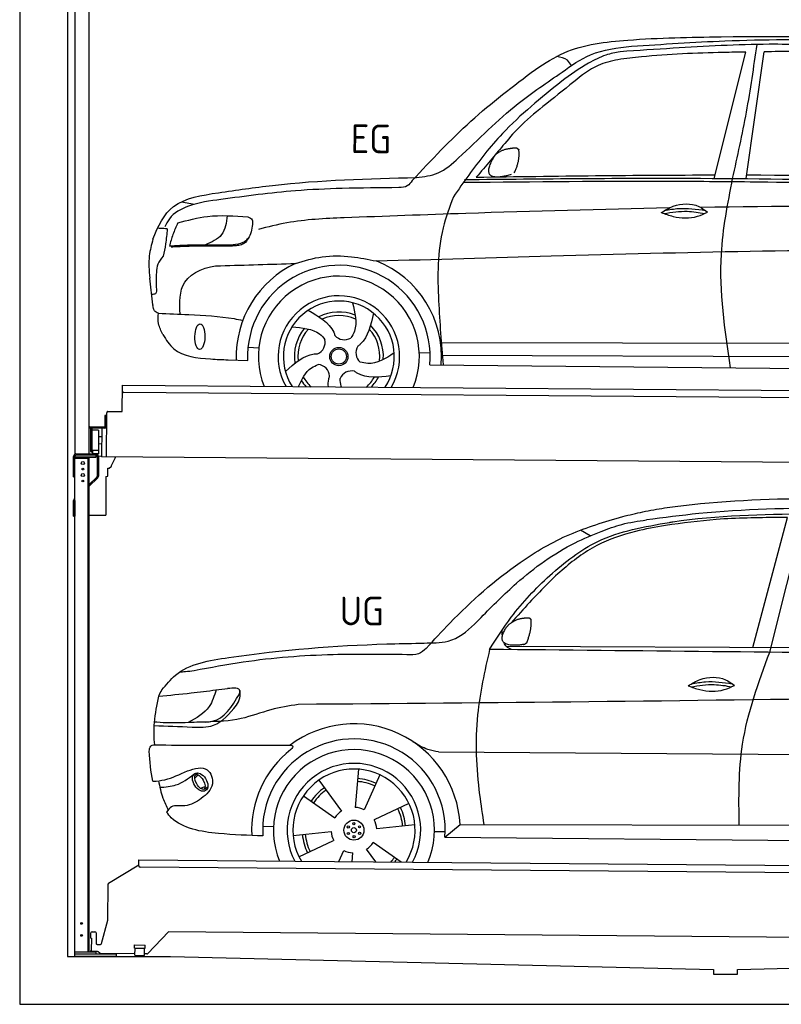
# Model space of a CAD drawing. Header units: millimetres. Extents: x -411 to 6777, y 0 to 6777.
# Tile 1 of 6: x 0 to 3183, y 0 to 4115. Entities that reach past the tile are written whole.
import ezdxf

# ---------------------------------------------------------------- set-up
doc = ezdxf.new("R2010")
doc.units = ezdxf.units.MM
for name, color, linetype, lineweight in [('AM_0', 7, 'Continuous', 50), ('car', 10, 'Continuous', 25), ('Gebäude', 7, 'Continuous', 25), ('Plattform', 7, 'Continuous', 25), ('Ständer hinten', 7, 'Continuous', 25)]:
    doc.layers.add(name, color=color, linetype=linetype, lineweight=lineweight)
doc.styles.get("Standard").update_dxf_attribs({"font": 'ISOCP.SHX'})

# ---------------------------------------------------------------- blocks, each defined once
blk = doc.blocks.new('UG Plattfrom Gl550')
at = {"layer": 'Plattform'}
for p, q in [((371.8, 506.3), (498.1, 583.5)), ((498.1, 578.8), (498.2, 597.8)), ((498.2, 597.8), (498.3, 603.8)), ((498.3, 603.8), (5435.1, 560.7)), ((5429.8, 530.7), (503, 573.7)), ((368.7, 352.3), (369.4, 502.1)), ((342.2, 253.9), (368.7, 352.3)), ((297.4, 276.5), (297.6, 298.5)), ((302.6, 303.5), (314.6, 303.4)), ((319.6, 298.3), (319.2, 255.3)), ((621.4, 302.7), (535.3, 212)), ((5347, 261.5), (621.4, 302.7)), ((297.4, 276.5), (299.7, 276.5)), ((299.7, 276.5), (299.3, 225.5)), ((324.2, 250.3), (337.3, 250.2)), ((479.6, 234.9), (479.7, 247.9)), ((479.7, 247.9), (524.7, 247.5)), ((524.6, 234.5), (524.7, 247.5)), ((296.9, 220.5), (297, 225.5)), ((325.2, 220.3), (296.9, 220.5)), ((299.3, 225.5), (297, 225.5)), ((335.5, 213.3), (328.3, 219.2)), ((481.8, 210.9), (338.6, 212.2)), ((479.6, 234.9), (524.6, 234.5)), ((481.8, 204.9), (482.1, 234.9)), ((521.8, 204.6), (522.1, 234.6)), ((531.7, 210.5), (521.8, 210.6)), ((481.8, 204.9), (521.8, 204.6))]:
    blk.add_line(p, q, dxfattribs=at)
for centre, start, end in [((503.1, 578.7), 179.5, 269.5), ((374.4, 502.1), 121.4261, 179.5), ((302.6, 298.5), 89.5, 179.5), ((314.6, 298.4), 359.5, 89.5), ((324.2, 255.3), 179.5, 269.5), ((337.4, 255.2), 269.5, 344.9258), ((325.1, 215.3), 50.8402, 89.5), ((338.6, 217.2), 230.8402, 269.5), ((531.7, 215.5), 269.5, 316.4902)]:
    blk.add_arc(centre, 5, start, end, dxfattribs=at)
blk = doc.blocks.new('Palette EG Gl550')
at = {"layer": 'Plattform'}
for p, q in [((428.6, 2477), (429.5, 2587)), ((429.5, 2587), (5467.3, 2548)), ((5462.1, 2518), (434.2, 2557)), ((362.6, 2287.5), (363.6, 2472.5)), ((368.6, 2477.5), (428.6, 2477)), ((356.5, 2460.3), (356.1, 2414.3)), ((363.5, 2460.2), (356.5, 2460.3)), ((358.1, 2413.3), (358.5, 2460.3)), ((354.1, 2412.3), (292.8, 2412.8)), ((293.1, 2412.8), (293.1, 2407.8)), ((293.1, 2410.8), (355.1, 2410.3)), ((355.1, 2407.3), (293.1, 2407.8)), ((297.3, 2310.5), (298, 2404.5)), ((302, 2404.5), (301.3, 2310.5)), ((330, 2399.4), (329.3, 2315.2)), ((342.6, 2407.4), (341.7, 2287.7)), ((355.1, 2407.3), (355.1, 2410.3)), ((363.1, 2413.2), (358.1, 2413.3)), ((358.2, 2413.3), (363.1, 2413.2)), ((342.3, 2371.9), (329.8, 2372.3)), ((328.9, 2315), (303.9, 2315)), ((303.9, 2315), (303.9, 2300)), ((328.9, 2315), (303.9, 2315)), ((303.9, 2315), (303.9, 2300)), ((328.9, 2315), (328.9, 2300)), ((328.9, 2315), (328.9, 2300)), ((342.1, 2341.7), (329.5, 2341.8)), ((303.9, 2300), (328.9, 2300)), ((328.9, 2300), (303.9, 2300)), ((5465, 2248), (341.7, 2287.7))]:
    blk.add_line(p, q, dxfattribs=at)
for centre, radius, start, end in [((434.3, 2562), 5, 179.556, 269.556), ((368.6, 2472.5), 5, 89.556, 179.556), ((300, 2404.5), 2, 359.3444, 179.3444), ((302.4, 2400.4), 0.4, 179.3444, 271.7264), ((313.4, 2073.4), 326.8, 87.1681, 91.938), ((329.6, 2399.4), 0.4, 359.3444, 86.9565), ((354.1, 2414.3), 2.01, 269.7445, 359.3674), ((355.1, 2413.3), 3, 269.7663, 359.5554), ((355.1, 2413.3), 6, 269.556, 359.556), ((355.1, 2413.3), 6, 269.5566, 359.5553), ((299.3, 2310.5), 2, 179.3444, 359.3444), ((301.7, 2314.6), 0.4, 86.9623, 179.3444), ((302.7, 2323.3), 8.39, 263.3001, 278.0521), ((328.9, 2315.2), 0.4, 267.6536, 359.3444)]:
    blk.add_arc(centre, radius, start, end, dxfattribs=at)
blk = doc.blocks.new('Car_UG')
at = {"layer": 'car'}
for p, q in [((3049.2, 1522.4), (3188.4, 2067.2)), ((3119.4, 1502.8), (3258.9, 2083.2)), ((2363.9, 1981.2), (2323.3, 2005.3)), ((2018.2, 1516.7), (4071.9, 1528)), ((1686.7, 1072), (1687.1, 1072)), ((1740.1, 1072.2), (3746.7, 1078.5)), ((1405.7, 996.9), (1393.6, 837)), ((721.8, 952.1), (736.6, 966.1)), ((723.6, 965.3), (734.1, 974.7)), ((1240.8, 949.6), (1336.3, 820.8)), ((1495.1, 974.6), (1431.3, 827.5)), ((746.4, 910.7), (765.7, 918.1)), ((761.5, 906.9), (777, 916.6)), ((1176.9, 883.3), (1309.3, 793)), ((1618.4, 855.5), (1474, 786)), ((1832.9, 770.4), (3642.9, 784.6)), ((1008.4, 755), (1053.1, 753.1)), ((1643.8, 766.9), (1484.6, 748.6)), ((1726.3, 740.3), (1771.1, 740.7)), ((1770.2, 716.1), (1832.9, 770.4)), ((1135.4, 716.9), (1294.6, 735.3)), ((1770.2, 716.1), (3701, 717.8)), ((1160.8, 628.4), (1305.2, 697.9)), ((1482.1, 610.1), (1442.9, 663)), ((1588.1, 610.3), (1469.9, 690.9)), ((1327.7, 609.9), (1347.9, 656.3)), ((1382.8, 610), (1385.6, 646.8))]:
    blk.add_line(p, q, dxfattribs=at)
for centre, radius in [((1389.6, 741.9), 41.9), ((1365.7, 754.9), 4.46), ((1389.6, 741.9), 10.7), ((1388.8, 769.1), 4.46), ((1412.8, 756.2), 4.46), ((1366.4, 727.7), 4.46), ((1390.3, 714.8), 4.46), ((1413.5, 729), 4.46)]:
    blk.add_circle(centre, radius, dxfattribs=at)
for centre, radius, start, end in [((1389.8, 742.4), 443.9, 3.6233, 127.5084), ((1389.6, 741.9), 381.5, 356.1115, 184.141), ((1389.6, 741.9), 427.8, 128.5907, 183.5582), ((1389.6, 741.9), 336.7, 337.0019, 203.1531), ((1389.6, 741.9), 279.1, 331.8638, 208.2913), ((1389.6, 741.9), 255.4, 328.9743, 211.1808), ((1389.6, 741.9), 216.3, 65.4485, 86.5251), ((1389.6, 741.9), 216.3, 125.4485, 146.5251), ((1389.6, 741.9), 204, 125.3726, 146.5671), ((1389.6, 741.9), 204, 65.3726, 86.5671), ((1389.6, 741.9), 95.2, 64.034, 87.5844), ((1389.6, 741.9), 204, 5.3726, 26.5671), ((1389.6, 741.9), 216.3, 5.4485, 26.5251), ((1389.6, 741.9), 95.2, 124.034, 147.5844), ((1389.6, 741.9), 95.2, 4.034, 27.5844), ((1389.6, 742), 216.3, 185.4485, 206.5251), ((1389.6, 741.9), 204, 185.3726, 206.5671), ((1389.6, 742), 95.2, 184.034, 207.5844), ((1389.6, 741.9), 95.2, 304.034, 327.5844), ((1389.6, 741.9), 95.2, 244.034, 267.5844), ((1389.6, 741.9), 204, 319.7706, 326.5671), ((1389.6, 741.9), 216.3, 322.4984, 326.5251)]:
    blk.add_arc(centre, radius, start, end, dxfattribs=at)
for centre, major_axis, ratio in [((744.9, 936.4), (23.2, -35.3), 0.641217), ((743.6, 937), (-17.9, 30.2), 0.433194)]:
    blk.add_ellipse(centre, major_axis=major_axis, ratio=ratio, dxfattribs=at)
for points, knots in [([(2673.6, 2101.7), (2688.3, 2103.8), (2892.1, 2133.3), (3240, 2153.3), (3572.3, 2144.1), (3713.5, 2140.2)], [0, 0, 0, 0, 44.363443, 617.827051, 1041.677324, 1041.677324, 1041.677324, 1041.677324]), ([(2499.6, 2064), (2527.6, 2071.1), (2585.2, 2085.6), (2643.6, 2096.2), (2673.6, 2101.7)], [0, 0, 0, 0, 86.602296, 178.13615, 178.13615, 178.13615, 178.13615]), ([(4360.6, 1997.9), (4212.5, 2028.4), (3890.5, 2094.7), (3371.9, 2112.1), (2931.5, 2097.6), (2671.4, 2060.7), (2598.4, 2050.4)], [0, 0, 0, 0, 452.969864, 984.660554, 1551.463157, 1772.575196, 1772.575196, 1772.575196, 1772.575196]), ([(1683.6, 1504.3), (1716, 1540.2), (1835.2, 1672), (2026, 1846.8), (2274, 1995.2), (2424.9, 2041.2), (2499.6, 2064)], [0, 0, 0, 0, 145.246154, 533.109695, 771.486221, 1004.894321, 1004.894321, 1004.894321, 1004.894321]), ([(3188.4, 2067.2), (3174.9, 2066.9), (3075.5, 2064.8), (2904.7, 2061.4), (2749, 2038.7), (2678.4, 2028.4)], [666.326512, 666.326512, 666.326512, 666.326512, 706.624571, 964.215873, 1178.205668, 1178.205668, 1178.205668, 1178.205668]), ([(2694.7, 2041.5), (2699.6, 2042.3), (2889.8, 2073.3), (3138.1, 2082), (3380.2, 2085), (3434.7, 2085.7)], [0, 0, 0, 0, 14.958905, 578.066478, 741.647169, 741.647169, 741.647169, 741.647169]), ([(1948.9, 1503), (1977.4, 1549.1), (2047.5, 1662.6), (2194.7, 1820), (2405.9, 1988.6), (2591.2, 2022.5), (2694.7, 2041.5)], [0, 0, 0, 0, 162.281083, 399.433399, 644.903205, 954.973623, 954.973623, 954.973623, 954.973623]), ([(2678.4, 2028.4), (2636.4, 2020.6), (2538.1, 2002.3), (2386.2, 1948.2), (2241.1, 1837.7), (2130.6, 1720.8), (2063.6, 1644.3), (2038.6, 1615.8)], [0, 0, 0, 0, 128.205286, 300.044117, 477.787268, 668.958491, 782.608096, 782.608096, 782.608096, 782.608096]), ([(2410.1, 2001.1), (2438.7, 2012.2), (2499.5, 2035.7), (2564.1, 2045.3), (2598.4, 2050.4)], [0, 0, 0, 0, 91.476949, 195.154815, 195.154815, 195.154815, 195.154815]), ([(1912.1, 1636.5), (1959.9, 1685.6), (2076.7, 1805.6), (2245.6, 1931.2), (2373.5, 1985.5), (2410.1, 2001.1)], [0, 0, 0, 0, 205.645796, 502.611548, 621.944957, 621.944957, 621.944957, 621.944957]), ([(1657.5, 1526.1), (1663.4, 1526.4), (1702.6, 1528.5), (1788.4, 1525.3), (1864.5, 1585.3), (1903.1, 1626.8), (1912.1, 1636.5)], [0, 0, 0, 0, 17.864769, 117.886459, 248.863247, 288.815655, 288.815655, 288.815655, 288.815655]), ([(581, 1319.9), (598.5, 1341.9), (665.7, 1426.2), (1011.8, 1486.6), (1343.3, 1516.6), (1611.1, 1524.7), (1657.5, 1526.1)], [0, 0, 0, 0, 82.89181, 318.191673, 980.786507, 1119.82356, 1119.82356, 1119.82356, 1119.82356]), ([(2040.1, 1502.9), (2032.7, 1506.7), (2018.7, 1513.7), (2010.9, 1525.5), (2008.3, 1531.9)], [0, 0, 0, 0, 23.95332, 45.454919, 45.454919, 45.454919, 45.454919]), ([(1683.6, 1504.3), (1673.7, 1495.6), (1651, 1475.4), (1620.2, 1476.6), (1602.8, 1477.3)], [0, 0, 0, 0, 38.143453, 88.165274, 88.165274, 88.165274, 88.165274]), ([(1948.9, 1503), (1929.3, 1412.2), (1886.1, 1212.1), (1900, 963.5), (1925.5, 812.4), (1932.4, 771.2)], [0, 0, 0, 0, 277.646403, 612.029433, 737.577371, 737.577371, 737.577371, 737.577371]), ([(2999.2, 779.6), (2996.6, 893.4), (2990.8, 1141.6), (3074.2, 1376), (3119.4, 1502.8)], [0, 0, 0, 0, 338.772014, 738.643609, 738.643609, 738.643609, 738.643609]), ([(1602.8, 1477.3), (1500.3, 1477.6), (1272, 1478.3), (974.5, 1452.7), (783, 1414.7), (715, 1401.3)], [0, 0, 0, 0, 307.290604, 684.949059, 892.925798, 892.925798, 892.925798, 892.925798]), ([(715, 1401.3), (702.8, 1399.4), (682.4, 1396.2), (661.8, 1395), (653.6, 1394.5)], [0, 0, 0, 0, 36.94927, 61.79219, 61.79219, 61.79219, 61.79219]), ([(2780.2, 1359.4), (2796.1, 1369.2), (2842.3, 1397.6), (2920.7, 1401), (2961.8, 1371.5), (2973.8, 1362.9)], [0, 0, 0, 0, 56.386158, 162.852709, 206.792536, 206.792536, 206.792536, 206.792536]), ([(2780.2, 1359.4), (2796.2, 1353.4), (2844.4, 1336.4), (2915.2, 1334.3), (2959.9, 1356.1), (2973.8, 1362.9)], [5.208578, 5.208578, 5.208578, 5.208578, 44.198582, 121.455021, 156.55166, 156.55166, 156.55166, 156.55166]), ([(2791.9, 1355.2), (2824.2, 1360.6), (2880.8, 1370.1), (2937.3, 1361.2), (2961.4, 1356.9)], [0, 0, 0, 0, 73.878693, 129.282646, 129.282646, 129.282646, 129.282646]), ([(2793.8, 1367.6), (2813.3, 1371.6), (2869.7, 1382.1), (2927, 1374.8), (2964.4, 1369.6)], [7.57653, 7.57653, 7.57653, 7.57653, 52.544532, 137.659237, 137.659237, 137.659237, 137.659237]), ([(568.9, 1293.5), (613.6, 1298.3), (693.2, 1306.7), (772.5, 1317.5), (807.3, 1322.2)], [0, 0, 0, 0, 134.722083, 240.148268, 240.148268, 240.148268, 240.148268]), ([(568.9, 1293.5), (569, 1293.9), (571, 1303.4), (576.1, 1311.8), (581, 1319.9)], [0, 0, 0, 0, 1.13726, 29.051294, 29.051294, 29.051294, 29.051294]), ([(807.3, 1322.2), (800.1, 1297.4), (782.2, 1236.2), (725.9, 1203.7), (692.4, 1184.4)], [0, 0, 0, 0, 75.006289, 185.501988, 185.501988, 185.501988, 185.501988]), ([(905, 1306), (906.1, 1310.7), (911.9, 1334), (880.5, 1330.9), (855.5, 1328.4)], [0, 0, 0, 0, 13.096912, 65.411115, 65.411115, 65.411115, 65.411115]), ([(893.3, 1258.9), (898.7, 1268.9), (909.3, 1288.1), (908.2, 1310.1), (907.7, 1320.6)], [0, 0, 0, 0, 33.373471, 64.521028, 64.521028, 64.521028, 64.521028]), ([(4890.6, 1288.6), (4777.2, 1299.9), (4524.7, 1325.1), (4086.9, 1331.2), (2954.4, 1298.1), (1961.1, 1279.8), (1151.4, 1264.8)], [0, 0, 0, 0, 341.879851, 760.963773, 1312.001547, 3741.308129, 3741.308129, 3741.308129, 3741.308129]), ([(553.4, 1089.4), (549.9, 1120.8), (547.7, 1189.3), (561.5, 1256.9), (568.9, 1293.5)], [233.087768, 233.087768, 233.087768, 233.087768, 327.386109, 438.943239, 438.943239, 438.943239, 438.943239]), ([(766.1, 1187.6), (775.3, 1188.3), (838.7, 1193.2), (874.5, 1254), (905, 1306)], [0, 0, 0, 0, 27.186628, 187.736759, 187.736759, 187.736759, 187.736759]), ([(550.5, 1170.6), (602.3, 1169.1), (683.6, 1166.7), (816, 1163.2), (864.7, 1223.5), (893.3, 1258.9)], [0, 0, 0, 0, 158.046902, 247.919639, 375.430208, 375.430208, 375.430208, 375.430208]), ([(1151.4, 1264.8), (1112.9, 1258.3), (1031.9, 1244.5), (908.8, 1194.3), (815.8, 1189.9), (766.1, 1187.6)], [0, 0, 0, 0, 117.033337, 246.052945, 394.183881, 394.183881, 394.183881, 394.183881]), ([(766.1, 1187.6), (733.2, 1186.1), (665.1, 1182.9), (593.3, 1181.8), (554.8, 1185), (551.4, 1185.2)], [0, 0, 0, 0, 98.913306, 204.443634, 214.852043, 214.852043, 214.852043, 214.852043]), ([(1740.1, 1072.2), (1724.8, 1074.7), (1686.2, 1081), (1652.7, 1101.6), (1632.5, 1114.1)], [0, 0, 0, 0, 45.939522, 116.435962, 116.435962, 116.435962, 116.435962]), ([(530.6, 1062.9), (531.2, 1071), (532, 1081.5), (543.6, 1089.6), (549.7, 1089.5), (553.4, 1089.4)], [0, 0, 0, 0, 22.369619, 29.273836, 40.160281, 40.160281, 40.160281, 40.160281]), ([(553.4, 1089.4), (615.4, 1090), (826.6, 1091.9), (1037.8, 1093.8), (1119.5, 1094.5)], [24.694283, 24.694283, 24.694283, 24.694283, 210.588534, 658.29544, 658.29544, 658.29544, 658.29544]), ([(1119.5, 1094.5), (1123.9, 1094), (1135.3, 1092.6), (1127.5, 1082.5), (1122.8, 1076.3)], [0, 0, 0, 0, 10.752795, 27.576977, 27.576977, 27.576977, 27.576977]), ([(547.6, 937.7), (564.6, 939.3), (615.7, 944.2), (679.2, 981.7), (778.3, 1010.2), (809.5, 918), (771.3, 885.5), (750.3, 867.6)], [0, 0, 0, 0, 50.161126, 151.683964, 234.294042, 296.871295, 373.222701, 373.222701, 373.222701, 373.222701]), ([(576.5, 912.7), (599.7, 914.5), (652.2, 918.4), (694.4, 950.6), (718, 968.6)], [0, 0, 0, 0, 68.191309, 155.020743, 155.020743, 155.020743, 155.020743]), ([(570.5, 940.1), (575.7, 915.7), (584.8, 873.3), (604.1, 834.6), (612.3, 818.2)], [0, 0, 0, 0, 74.615031, 129.277415, 129.277415, 129.277415, 129.277415]), ([(750.3, 867.6), (729, 853), (691.8, 827.7), (629.6, 843), (612, 818.1), (605.8, 809.3)], [0, 0, 0, 0, 75.158891, 131.059011, 161.208919, 161.208919, 161.208919, 161.208919]), ([(1009.1, 714.4), (948.8, 715.2), (819.4, 718.6), (662.4, 741.7), (611.9, 801), (605.8, 809.3)], [46.114962, 46.114962, 46.114962, 46.114962, 230.839937, 438.448503, 469.89769, 469.89769, 469.89769, 469.89769])]:
    blk.add_open_spline(points, degree=3, knots=knots, dxfattribs=at)
for points, degree in [([(2012.7, 1587.1), (2028.9, 1617.5), (2071.5, 1632)], 2), ([(2071.5, 1632), (2100.1, 1638), (2113, 1636.9)], 2), ([(2103.7, 1532.7), (2124.6, 1585.9), (2121.6, 1630.8)], 2), ([(2113, 1636.9), (2119.1, 1630.9), (2121.6, 1630.8)], 2), ([(2001.9, 1560.2), (2001.1, 1568), (2000.7, 1576.3), (2000.3, 1584.5)], 3), ([(2090.2, 1524.9), (1968.2, 1505.1), (2012.7, 1587.1)], 2), ([(2090.2, 1524.9), (2096.2, 1526.7), (2103.7, 1532.7)], 2), ([(3811.9, 1502.7), (3190.9, 1502.8), (2569.9, 1502.9), (1948.9, 1503)], 3), ([(807.3, 1322.2), (823.4, 1324.3), (839.4, 1326.3), (855.5, 1328.4)], 3), ([(547.6, 937.7), (537.8, 978.4), (533.7, 1020.6), (530.6, 1062.9)], 3)]:
    blk.add_open_spline(points, degree=degree, dxfattribs=at)
blk = doc.blocks.new('Car_EG')
at = {"layer": 'car'}
for p, q in [((2875.6, 3474.3), (3004.1, 4003.2)), ((3009.5, 3474.3), (3081, 4004.9)), ((650.4, 3359.4), (705.1, 3349.4)), ((533.5, 2928.2), (520.1, 3039.3)), ((1740.5, 2779.3), (3605.8, 2790.6)), ((933.1, 2753.9), (978.1, 2751.1)), ((1648.7, 2736.5), (1693.9, 2736.2)), ((1741.7, 2725.9), (3599.8, 2733.6)), ((850.2, 2700.1), (931.9, 2697.9)), ((1693, 2686), (3650.2, 2682.3))]:
    blk.add_line(p, q, dxfattribs=at)
for radius in [38.2, 31.6]:
    blk.add_circle((1312.8, 2717.5), radius, dxfattribs=at)
for centre, radius, start, end in [((1312.8, 2717.4), 429, 115.3257, 182.2892), ((1312.8, 2717.5), 381.5, 355.2633, 182.9357), ((1312.8, 2717.4), 429, 355.78, 69.0419), ((1312.8, 2717.4), 336.4, 337.7896, 202.2104), ((1312.8, 2717.4), 254, 329.958, 210.042), ((1312.8, 2717.5), 231.9, 326.7412, 213.2588), ((1312.8, 2717.5), 186.2, 69.0353, 117.173), ((1312.8, 2717.5), 171.5, 66.3622, 114.5079), ((1312.8, 2717.5), 186.2, 357.0232, 45.1683), ((1312.8, 2717.5), 186.2, 141.0346, 189.1631), ((1312.8, 2717.5), 171.5, 138.3625, 186.4977), ((1334.9, 2840.1), 52.3, 221.4441, 301.2029), ((1312.8, 2717.5), 171.5, 354.349, 42.5022), ((1203, 2776.3), 52.3, 293.4441, 13.2029), ((1436.3, 2734.4), 52.3, 149.4441, 229.2029), ((1222.9, 2631.2), 52.3, 5.4441, 85.2029), ((1367.1, 2605.3), 52.3, 77.4441, 157.2029), ((1312.8, 2717.5), 186.2, 213.0221, 223.0725), ((1312.8, 2717.5), 171.5, 210.3494, 227.8612), ((1312.8, 2717.5), 171.5, 312.1388, 330.4884), ((1312.8, 2717.5), 186.2, 316.9275, 333.1555)]:
    blk.add_arc(centre, radius, start, end, dxfattribs=at)
blk.add_ellipse((731.5, 2796.1), major_axis=(-0.6, -53.8), ratio=0.38902, dxfattribs=at)
for points, knots in [([(2900.7, 4066.6), (3161.9, 4070.3), (3628.3, 4076.8), (4093.2, 4039.6), (4297.8, 4023.3)], [0, 0, 0, 0, 783.131876, 1398.451598, 1398.451598, 1398.451598, 1398.451598]), ([(2125.1, 3924.1), (2164, 3949.7), (2278.9, 4025.3), (2551.9, 4057.8), (2771.1, 4063.4), (2900.7, 4066.6)], [0, 0, 0, 0, 138.416977, 409.239574, 800.634472, 800.634472, 800.634472, 800.634472]), ([(3391.1, 4032.7), (3294.5, 4035.1), (3064.1, 4040.8), (2759.8, 4021.2), (2552.3, 4005.9), (2478.2, 4000.4)], [0, 0, 0, 0, 289.925788, 691.034976, 914.075582, 914.075582, 914.075582, 914.075582]), ([(2526.1, 4023.5), (2656.1, 4033.3), (2949.1, 4055.4), (3422.1, 4061.7), (3824, 4033.3), (4067.8, 4017.8), (4125.5, 4011)], [0, 0, 0, 0, 391.04113, 881.651907, 1416.366113, 1602.404452, 1602.404452, 1602.404452, 1602.404452]), ([(2952.7, 3474.3), (2972.4, 3566.8), (3012.1, 3752.5), (3037.6, 3940.7), (3050.4, 4035.3)], [0, 0, 0, 0, 283.470666, 569.579509, 569.579509, 569.579509, 569.579509]), ([(1631.5, 3468), (1662.6, 3472), (1729.7, 3480.6), (1866, 3604.8), (2018.3, 3764.9), (2213.1, 3894.9), (2360.6, 4004.2), (2467, 4016.6), (2526.1, 4023.5)], [0, 0, 0, 0, 92.088496, 198.244431, 535.20583, 761.03899, 900.746615, 1075.694159, 1075.694159, 1075.694159, 1075.694159]), ([(2478.2, 4000.4), (2458.2, 3996.3), (2412, 3986.9), (2329.4, 3944.1), (2271.6, 3901.9), (2235.3, 3875.3)], [0, 0, 0, 0, 61.035564, 140.794883, 275.952712, 275.952712, 275.952712, 275.952712]), ([(3004.1, 4003.2), (2972.8, 4002.4), (2827.2, 3998.6), (2648.4, 3991), (2502.3, 3971.5), (2469.7, 3967.2)], [197.256536, 197.256536, 197.256536, 197.256536, 291.063452, 634.28515, 733.122134, 733.122134, 733.122134, 733.122134]), ([(2469.7, 3967.2), (2441.2, 3960.6), (2372.7, 3944.7), (2274.4, 3863.3), (2200.1, 3803.4), (2157.2, 3768.9)], [0, 0, 0, 0, 86.597787, 208.561469, 374.433345, 374.433345, 374.433345, 374.433345]), ([(2276, 3941.3), (2270.6, 3949.3), (2255.9, 3970.9), (2229.3, 3975.3), (2212.5, 3978.1)], [0, 0, 0, 0, 27.928882, 76.157533, 76.157533, 76.157533, 76.157533]), ([(1614, 3455.6), (1692.8, 3541.3), (1849.7, 3712.2), (2033.5, 3853.6), (2125.1, 3924.1)], [0, 0, 0, 0, 348.504368, 694.469057, 694.469057, 694.469057, 694.469057]), ([(2235.3, 3875.3), (2149.5, 3805.2), (2005.9, 3687.8), (1870.2, 3510.9), (1807.1, 3419), (1786.2, 3388.5)], [0, 0, 0, 0, 330.81645, 554.406323, 665.421108, 665.421108, 665.421108, 665.421108]), ([(2157.2, 3768.9), (2122.9, 3740.1), (2063, 3689.8), (1995.2, 3609.1), (1938.1, 3538.7), (1901, 3494.9), (1881.4, 3471.8)], [0, 0, 0, 0, 134.354018, 233.932561, 315.374508, 406.281998, 406.281998, 406.281998, 406.281998]), ([(804.7, 3398.3), (879.7, 3409.9), (1153.4, 3452.3), (1430.3, 3462.2), (1631.5, 3468)], [0, 0, 0, 0, 227.568723, 830.29912, 830.29912, 830.29912, 830.29912]), ([(1828.7, 3450), (2122.7, 3454.9), (2546.2, 3461.9), (3368.5, 3462), (3896.6, 3450.9), (4295.2, 3442.6)], [0, 0, 0, 0, 882.102268, 1270.770708, 2466.750946, 2466.750946, 2466.750946, 2466.750946]), ([(1832.4, 3461.3), (2161, 3467.2), (3012.9, 3482.6), (3864.8, 3465), (4388.1, 3454.1)], [0, 0, 0, 0, 985.739727, 2555.887054, 2555.887054, 2555.887054, 2555.887054]), ([(2949.7, 2683.6), (2925.1, 2841.9), (2884, 3106.6), (2933, 3368.9), (2952.7, 3474.3)], [0, 0, 0, 0, 475.917648, 795.663342, 795.663342, 795.663342, 795.663342]), ([(1558.7, 3425.3), (1479.3, 3424), (1334.9, 3421.6), (1086.1, 3409.2), (918.1, 3384.8), (814.7, 3369.8)], [0, 0, 0, 0, 238.01557, 433.396453, 746.784674, 746.784674, 746.784674, 746.784674]), ([(1614, 3455.6), (1607.8, 3446.8), (1594.4, 3428), (1571.1, 3426.2), (1558.7, 3425.3)], [0, 0, 0, 0, 30.757615, 66.116724, 66.116724, 66.116724, 66.116724]), ([(531.9, 3201.6), (552.1, 3257.2), (606, 3366.9), (734.8, 3387.3), (804.7, 3398.3)], [67.561551, 67.561551, 67.561551, 67.561551, 233.573658, 430.399521, 430.399521, 430.399521, 430.399521]), ([(1786.2, 3388.5), (1770.5, 3345.5), (1719.8, 3206.3), (1723.7, 2964.4), (1740.8, 2774.5), (1748.8, 2685.8)], [0, 0, 0, 0, 136.633435, 442.372192, 710.487643, 710.487643, 710.487643, 710.487643]), ([(814.7, 3369.8), (769.3, 3363.7), (692.4, 3353.3), (606.8, 3306.3), (586.6, 3265.7), (580.7, 3253.9)], [0, 0, 0, 0, 137.99626, 233.728897, 272.771125, 272.771125, 272.771125, 272.771125]), ([(2689.1, 3349), (2405.7, 3341.5), (1952.6, 3325.3), (1499.8, 3305), (1330.3, 3297.4)], [1993.331731, 1993.331731, 1993.331731, 1993.331731, 2843.912796, 3352.993084, 3352.993084, 3352.993084, 3352.993084]), ([(2655.7, 3329.7), (2671.7, 3339.6), (2717.8, 3367.9), (2796.2, 3371.4), (2837.3, 3341.9), (2849.3, 3333.3)], [0, 0, 0, 0, 56.386158, 162.852709, 206.792536, 206.792536, 206.792536, 206.792536]), ([(2655.7, 3329.7), (2671.7, 3323.8), (2719.9, 3306.8), (2790.7, 3304.7), (2835.4, 3326.5), (2849.3, 3333.3)], [5.208578, 5.208578, 5.208578, 5.208578, 44.198582, 121.455021, 156.55166, 156.55166, 156.55166, 156.55166]), ([(2667.4, 3325.6), (2699.7, 3331), (2756.4, 3340.4), (2812.8, 3331.6), (2836.9, 3327.3)], [0, 0, 0, 0, 73.878693, 129.282646, 129.282646, 129.282646, 129.282646]), ([(2669.3, 3338), (2688.8, 3342), (2745.2, 3352.5), (2802.5, 3345.2), (2839.9, 3340)], [7.57653, 7.57653, 7.57653, 7.57653, 52.544532, 137.659237, 137.659237, 137.659237, 137.659237]), ([(635.1, 3270.6), (676.5, 3282), (772.3, 3308.6), (871.7, 3302), (928.1, 3298.2)], [0, 0, 0, 0, 128.068451, 296.209187, 296.209187, 296.209187, 296.209187]), ([(841.8, 3302.6), (838.1, 3273.2), (830.8, 3214.5), (776.6, 3191), (749.5, 3179.2)], [0, 0, 0, 0, 82.469489, 164.871029, 164.871029, 164.871029, 164.871029]), ([(928.1, 3298.2), (935.4, 3295.1), (949.2, 3289.1), (948.1, 3274.2), (947.5, 3267.2)], [0, 0, 0, 0, 21.276303, 40.575349, 40.575349, 40.575349, 40.575349]), ([(1330.3, 3297.4), (1250, 3293.4), (1128.8, 3287.4), (1011.8, 3256.6), (972.4, 3246.2)], [0, 0, 0, 0, 240.25843, 362.37059, 362.37059, 362.37059, 362.37059]), ([(635.1, 3270.6), (628.2, 3254.6), (614.5, 3223), (605.6, 3189.8), (601.1, 3173.3)], [0, 0, 0, 0, 52.081574, 103.113227, 103.113227, 103.113227, 103.113227]), ([(947.5, 3267.2), (944.8, 3245.6), (940.9, 3214.6), (904.9, 3186), (862.1, 3178.5), (828.9, 3178.8), (809.8, 3179)], [0, 0, 0, 0, 61.688141, 88.915796, 131.377114, 188.888446, 188.888446, 188.888446, 188.888446]), ([(591.3, 3245.2), (582.2, 3246), (568.6, 3247.1), (555, 3247.4), (550.5, 3247.5)], [0, 0, 0, 0, 27.361498, 40.86311, 40.86311, 40.86311, 40.86311]), ([(591.3, 3245.2), (589.7, 3224.3), (586.8, 3185.8), (578.9, 3148.1), (575.4, 3130.9)], [0, 0, 0, 0, 62.962155, 115.550095, 115.550095, 115.550095, 115.550095]), ([(531.9, 3201.6), (526, 3178.7), (512.3, 3125.4), (516.5, 3070.6), (520.1, 3039.3)], [0, 0, 0, 0, 70.489124, 164.038385, 164.038385, 164.038385, 164.038385]), ([(809.8, 3179), (769.1, 3179.3), (699.5, 3179.8), (630.1, 3175.2), (601.1, 3173.3)], [0, 0, 0, 0, 121.811128, 208.751004, 208.751004, 208.751004, 208.751004]), ([(629.6, 3170.6), (626, 3170.4), (618.9, 3170), (611.8, 3169.5), (608.3, 3169.2)], [0, 0, 0, 0, 10.705348, 21.344027, 21.344027, 21.344027, 21.344027]), ([(852.2, 3175.4), (827.9, 3175.2), (778.3, 3174.7), (715.4, 3174.6), (665.5, 3172.2), (640.9, 3171.1), (629.6, 3170.6)], [0, 0, 0, 0, 72.676028, 148.847009, 188.713602, 222.633888, 222.633888, 222.633888, 222.633888]), ([(929.5, 3208.1), (925.6, 3200.6), (918.4, 3186.9), (899.1, 3180.7), (882.9, 3177.1), (867.8, 3176.2), (857.1, 3175.7), (852.2, 3175.4)], [0, 0, 0, 0, 24.299806, 44.374389, 57.433548, 74.613131, 89.537932, 89.537932, 89.537932, 89.537932]), ([(1466.3, 3118.1), (1709.7, 3127.3), (2507.6, 3156.9), (3506.8, 3189.1), (4262.6, 3181.5), (4463.6, 3179.4)], [651.356687, 651.356687, 651.356687, 651.356687, 1382.168851, 3046.715693, 3649.598352, 3649.598352, 3649.598352, 3649.598352]), ([(575.4, 3130.9), (566.5, 3120.5), (549.4, 3100.6), (548.1, 3074.5), (547.5, 3062.1)], [0, 0, 0, 0, 39.820875, 76.149862, 76.149862, 76.149862, 76.149862]), ([(1129.3, 3105.2), (1166, 3116.7), (1241.5, 3140.4), (1357.3, 3138.8), (1431.7, 3124.6), (1466.3, 3118.1)], [0, 0, 0, 0, 114.625588, 236.419766, 341.954275, 341.954275, 341.954275, 341.954275]), ([(648, 2889.3), (645.8, 2937.9), (640.9, 3045.8), (760.6, 3093.2), (815.4, 3093.1)], [0, 0, 0, 0, 134.846457, 299.405554, 299.405554, 299.405554, 299.405554]), ([(547.5, 3062.1), (546.7, 3043.7), (545.5, 3016.9), (551, 2971.5), (534.4, 2971.2), (528.3, 2971.1)], [0, 0, 0, 0, 60.515449, 88.47232, 104.289332, 104.289332, 104.289332, 104.289332]), ([(557.3, 2892.8), (551, 2895.5), (537.2, 2901.5), (535.1, 2916.7), (534, 2925.1)], [0, 0, 0, 0, 19.140318, 42.478009, 42.478009, 42.478009, 42.478009]), ([(1368.1, 2942.7), (1378.6, 2900.9), (1391.9, 2847.5), (1368.3, 2804.5), (1362, 2795.4)], [0, 0, 0, 0, 119.179133, 152.546972, 152.546972, 152.546972, 152.546972]), ([(577, 2803.6), (569.4, 2818.5), (555, 2846.7), (556.6, 2878.1), (557.3, 2892.8)], [0, 0, 0, 0, 49.34423, 92.772447, 92.772447, 92.772447, 92.772447]), ([(557.3, 2892.8), (599.5, 2891.2), (705.2, 2887.1), (823.8, 2882.4), (898.2, 2868.2), (910.2, 2865.7)], [0, 0, 0, 0, 126.842835, 317.453829, 354.349286, 354.349286, 354.349286, 354.349286]), ([(1183.2, 2909.8), (1227.4, 2884.6), (1276.2, 2856.8), (1294.2, 2810), (1295.7, 2805.5)], [0, 0, 0, 0, 140.862207, 155.3883, 155.3883, 155.3883, 155.3883]), ([(1455.7, 2900.1), (1445.4, 2850.3), (1434, 2795.3), (1395.1, 2763.7), (1391.3, 2760.9)], [0, 0, 0, 0, 140.862207, 155.444261, 155.444261, 155.444261, 155.444261]), ([(1115.7, 2839.6), (1158.6, 2836.7), (1213.6, 2832.9), (1247.2, 2797), (1253.9, 2788.2)], [0, 0, 0, 0, 119.179133, 152.627431, 152.627431, 152.627431, 152.627431]), ([(577, 2803.6), (590.7, 2781.9), (633.7, 2713.9), (749.6, 2703.7), (826, 2700.9), (850.2, 2700.1)], [0, 0, 0, 0, 74.559643, 234.06367, 307.600106, 307.600106, 307.600106, 307.600106]), ([(1089.8, 2653.6), (1127.5, 2687.8), (1169, 2725.6), (1219.1, 2728.4), (1223.8, 2728.4)], [0, 0, 0, 0, 140.862207, 155.442461, 155.442461, 155.442461, 155.442461]), ([(1544.1, 2734.4), (1508.3, 2710.9), (1462.8, 2681), (1412.8, 2692.4), (1402.2, 2694.8)], [0, 0, 0, 0, 119.179133, 151.2485, 151.2485, 151.2485, 151.2485]), ([(1144.9, 2590.3), (1158.4, 2622.1), (1179, 2661.8), (1216.8, 2679.6), (1227.3, 2683.3)], [22.572369, 22.572369, 22.572369, 22.572369, 119.179133, 152.616634, 152.616634, 152.616634, 152.616634]), ([(1269.9, 2590.3), (1268.9, 2601.1), (1269.4, 2616.5), (1273.5, 2631.7), (1274.9, 2636.2)], [106.941313, 106.941313, 106.941313, 106.941313, 140.862207, 155.531654, 155.531654, 155.531654, 155.531654]), ([(1530.7, 2638), (1480.2, 2632.4), (1424.3, 2626.2), (1382.2, 2653.5), (1378.3, 2656.3)], [0, 0, 0, 0, 140.862207, 155.53262, 155.53262, 155.53262, 155.53262]), ([(1324.6, 2590.3), (1324.2, 2591.4), (1321, 2602.6), (1319.9, 2614.7), (1318.9, 2625.5)], [115.456701, 115.456701, 115.456701, 115.456701, 119.179133, 151.284708, 151.284708, 151.284708, 151.284708])]:
    blk.add_open_spline(points, degree=3, knots=knots, dxfattribs=at)
for points, degree in [([(3201.3, 4007.3), (3161.2, 4006.6), (3121.1, 4005.8), (3081, 4004.9)], 3), ([(1949.1, 3545.6), (1962.3, 3579.7), (2007.9, 3590.5)], 2), ([(2007.9, 3590.5), (2036.5, 3596.5), (2049.4, 3595.4)], 2), ([(2040.1, 3491.2), (2065, 3542.4), (2058, 3589.3)], 2), ([(2049.4, 3595.4), (2055.5, 3589.4), (2058, 3589.3)], 2), ([(2026.6, 3483.4), (1894.9, 3444.2), (1949.1, 3545.6)], 2), ([(1881.4, 3471.8), (2213.9, 3478.8), (2546.5, 3485.7), (2879.1, 3488.7)], 3), ([(3011.6, 3489.7), (3321.9, 3491.5), (3632.3, 3489.6), (3942.6, 3485.3)], 3), ([(3767.1, 3362), (3451.6, 3363.3), (3136, 3359.5), (2820.5, 3352.2)], 3), ([(815.4, 3093.1), (920, 3097.2), (1024.7, 3101.2), (1129.3, 3105.2)], 3), ([(533.5, 2928.2), (533.7, 2927.1), (533.9, 2926.1), (534, 2925.1)], 3), ([(1001.1, 2843.9), (1001.1, 2843.9), (1001.1, 2843.9), (1001.1, 2843.9)], 3)]:
    blk.add_open_spline(points, degree=degree, dxfattribs=at)
blk.add_text('EG', height=120).set_placement((1355.6, 3568.1))
blk = doc.blocks.new('Ständer_hinten_GT210')
at = {"layer": 'Ständer hinten'}
for p, q in [((225, 2204), (225, 2290)), ((230, 200), (230, 2290)), ((319, 2287), (230, 2287)), ((230, 2282), (290, 2282)), ((235, 2300), (319, 2300)), ((319, 2295), (235, 2295)), ((285, 2282), (285, 218)), ((290, 218), (290, 2287)), ((319, 2287), (319, 2295)), ((324, 2290), (324, 2207.2)), ((329, 2290), (328.9, 2207.1)), ((341.8, 2289.5), (329, 2290.6)), ((341.8, 2287.7), (341.8, 2289.5)), ((399.8, 2287.2), (341.8, 2287.7)), ((383, 2251.9), (399.7, 2282.7)), ((399.7, 2282.7), (399.8, 2287.2)), ((369, 2207), (369, 2240.5)), ((369, 2240.5), (374, 2240.5)), ((374, 2240.5), (382.9, 2247.4)), ((382.9, 2247.4), (383, 2247.8)), ((383, 2247.8), (383, 2251.9)), ((225, 2204), (230, 2204)), ((290, 2172.1), (322.5, 2203.6)), ((325.9, 2200), (290, 2165.2)), ((360, 2206.3), (369, 2207)), ((360, 2206.3), (360, 2044)), ((230, 2104.9), (225, 2104.9)), ((225, 2040), (225, 2104.9)), ((228.1, 2112.1), (230, 2114)), ((230, 2104.9), (230, 2040)), ((225, 2040), (230, 2040)), ((290, 2044), (360, 2044)), ((319, 218), (230, 218)), ((404, 210), (230, 210)), ((319, 210), (319, 218)), ((404, 200), (404, 210)), ((404, 200), (230, 200))]:
    blk.add_line(p, q, dxfattribs=at)
for centre, radius in [((264, 2262), 6.5), ((264, 2237), 3.7), ((264, 2212), 6.5), ((264, 2187), 3.7), ((258.6, 338), 3.7), ((258.6, 288), 3.7)]:
    blk.add_circle(centre, radius, dxfattribs=at)
for centre, radius, start, end in [((235, 2290), 10, 90, 180), ((235, 2290), 5, 90, 180), ((319, 2290), 10, 0.0086, 89.9915), ((319, 2290), 5, 0, 90), ((319, 2207.2), 5, 314.0428, 0), ((318.9, 2207.1), 10, 314.1186, 0), ((235, 2104.9), 10, 134.1186, 180)]:
    blk.add_arc(centre, radius, start, end, dxfattribs=at)
blk = doc.blocks.new('Ständer hinten')
for p, q in [((312.9, 5192), (312.9, 4890.7)), ((312.9, 4800.8), (312.9, 4692)), ((312.9, 4692.1), (289.9, 4691.2))]:
    blk.add_line(p, q)
at = {"layer": 'Ständer hinten'}
for p, q in [((229.9, 5312), (229.9, 2298.6)), ((229.9, 5312), (289.9, 5312)), ((289.9, 2300), (289.9, 5312)), ((289.9, 5192), (312.9, 5192)), ((230, 2290), (230, 2287)), ((230, 2287), (318.9, 2287)), ((318.9, 2295), (235, 2295)), ((318.9, 2295), (318.9, 2287))]:
    blk.add_line(p, q, dxfattribs=at)
blk = doc.blocks.new('Gebäude_370_GT210')
at = {"layer": 'Gebäude'}
for p, q in [((0, 6200.6), (0, 0)), ((200, 6000.6), (200, 200)), ((200, 200), (630.1, 200)), ((630.1, 200), (2900, 146.1)), ((3000, 146.1), (5231.6, 200)), ((2900, 146.1), (2900, 126.1)), ((2900, 126.1), (3000, 126.1)), ((3000, 126.1), (3000, 146.1)), ((0, 0), (5900, 0))]:
    blk.add_line(p, q, dxfattribs=at)

msp = doc.modelspace()

# ---------------------------------------------------------------- block references
for name in ['Gebäude_370_GT210', 'Palette EG Gl550', 'Ständer_hinten_GT210', 'UG Plattfrom Gl550']:
    msp.add_blockref(name, (0, 0))
at = {"layer": 'AM_0'}
for name, rotation in [('Car_EG', 359.5559561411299), ('Car_UG', 359.4224719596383)]:
    msp.add_blockref(name, (0, 0), dxfattribs=dict(at, rotation=rotation))
at = {"layer": 'Ständer hinten'}
msp.add_blockref('Ständer hinten', (0, 0), dxfattribs=at)

# ---------------------------------------------------------------- texts
msp.add_text('UG', height=120).set_placement((1337.66, 1583.58))

doc.saveas('drawing.dxf')
